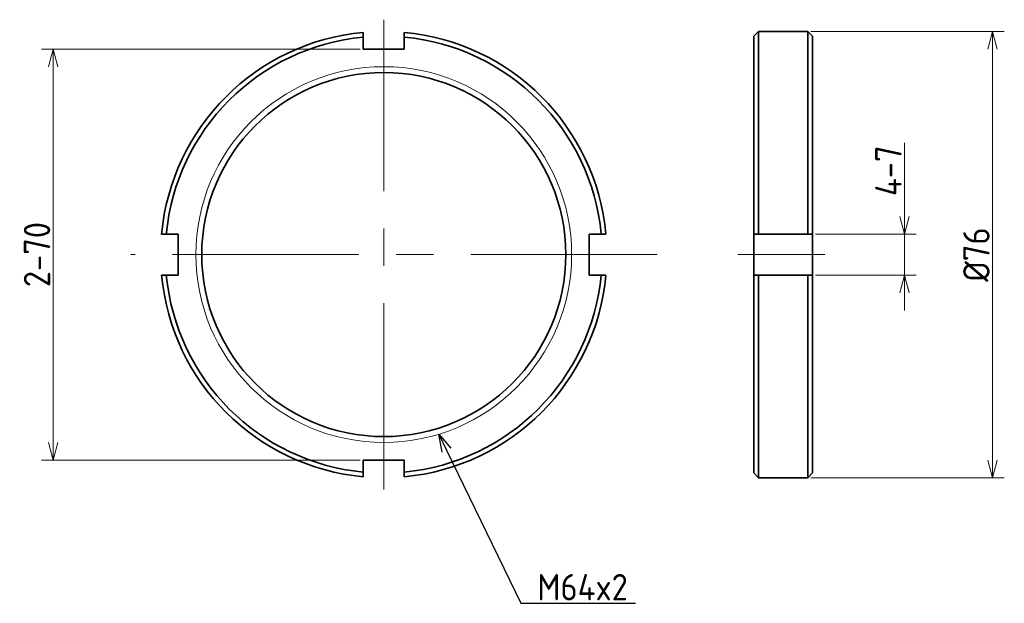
# Model space of a CAD drawing. Header units: millimetres. Extents: x 124 to 292, y 130 to 229.
import ezdxf

# ---------------------------------------------------------------- set-up
doc = ezdxf.new("R2010")
doc.units = ezdxf.units.MM
doc.header["$PDMODE"] = 3
doc.header["$PDSIZE"] = 2
doc.linetypes.add('CENTER', pattern=[50.8, 31.75, -6.35, 6.35, -6.35])
doc.layers.get('0').update_dxf_attribs({"plot": 0})
doc.layers.add('18-0-CON', color=3, linetype='Continuous')
doc.layers.add('図形', color=7, linetype='Continuous', lineweight=35)
doc.layers.add('寸法・文字', color=3, linetype='Continuous', lineweight=18)
doc.layers.get('0').off()
doc.styles.add('Dimension', font='isocp.shx', dxfattribs={"bigfont": 'bigfont.shx'})
doc.dimstyles.new('DXF用', dxfattribs={"dimscale": 0, "dimtxt": 4.5, "dimasz": 3, "dimexe": 2, "dimexo": 0.5, "dimgap": 0.5, "dimtad": 1, "dimdec": 3, "dimdsep": 46, "dimtxsty": 'Dimension', "dimblk": 'OPEN30', "dimcen": 2.5, "dimclrd": 3, "dimclre": 3, "dimclrt": 3, "dimazin": 2, "dimtfac": 1, "dimtdec": 3, "dimtmove": 0, "dimatfit": 3, "dimldrblk": 'OPEN30', "dimfxl": 1, "dimlwd": 18, "dimlwe": 18, "dimarcsym": 0})

# ---------------------------------------------------------------- blocks, each defined once
blk = doc.blocks.new('_Open30')
at = {"color": 0, "linetype": 'ByBlock', "lineweight": -2}
for p, q in [((-1, 0.268), (0, 0)), ((0, 0), (-1, -0.268)), ((0, 0), (-1, 0))]:
    blk.add_line(p, q, dxfattribs=at)
blk = doc.blocks.new('*U12')
at = {"layer": '18-0-CON'}
blk.add_lwpolyline([(174.94, 386.26), (187.6, 360.17), (207.12, 360.17)], dxfattribs=at)
at = {"layer": '18-0-CON', "xscale": 3, "yscale": 3, "zscale": 3, "rotation": 115.8749971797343}
blk.add_blockref('_Open30', (173.63, 388.96), dxfattribs=at)
blk = doc.blocks.new('*U13')
at = {"layer": '18-0-CON', "color": 161, "style": 'Dimension'}
blk.add_text('M64x2', height=4.5, dxfattribs=at).set_placement((190.42, 360.67))
blk = doc.blocks.new('*D19')
at = {"layer": 'Defpoints', "color": 0}
for p in [(259.32, 192.6), (275, 192.6), (259.32, 185.6)]:
    blk.add_point(p, dxfattribs=at)
at = {"layer": '寸法・文字', "color": 3, "lineweight": 18}
for p, q in [((275, 195.6), (275, 208.15)), ((259.82, 192.6), (277, 192.6)), ((275, 185.6), (275, 192.6)), ((259.82, 185.6), (277, 185.6)), ((275, 182.6), (275, 179.6))]:
    blk.add_line(p, q, dxfattribs=at)
at = {"layer": '寸法・文字', "color": 3, "lineweight": 18, "xscale": 3.000000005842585, "yscale": 3.000000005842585, "zscale": 3.000000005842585}
for p, rotation in [((275, 192.6), 270), ((275, 185.6), 90)]:
    blk.add_blockref('_Open30', p, dxfattribs=dict(at, rotation=rotation))
at = {"layer": '寸法・文字', "color": 3, "insert": (272.25, 203.38), "char_height": 4.5, "attachment_point": 5, "rotation": 90, "style": 'Dimension'}
blk.add_mtext('4-7', dxfattribs=at)
blk = doc.blocks.new('*D20')
at = {"layer": 'Defpoints', "color": 0}
for p in [(258.52, 227.1), (290, 227.1), (258.52, 151.1)]:
    blk.add_point(p, dxfattribs=at)
at = {"layer": '寸法・文字', "color": 3, "lineweight": 18}
for p, q in [((259.02, 227.1), (292, 227.1)), ((290, 154.1), (290, 224.1)), ((259.02, 151.1), (292, 151.1))]:
    blk.add_line(p, q, dxfattribs=at)
at = {"layer": '寸法・文字', "color": 3, "lineweight": 18, "xscale": 3.000000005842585, "yscale": 3.000000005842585, "zscale": 3.000000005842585}
for p, rotation in [((290, 227.1), 90), ((290, 151.1), 270)]:
    blk.add_blockref('_Open30', p, dxfattribs=dict(at, rotation=rotation))
at = {"layer": '寸法・文字', "color": 3, "insert": (287.25, 189.1), "char_height": 4.5, "attachment_point": 5, "rotation": 90, "style": 'Dimension'}
blk.add_mtext('%%c76', dxfattribs=at)
blk = doc.blocks.new('*D21')
at = {"layer": 'Defpoints', "color": 0}
for p in [(182.81, 224.1), (130, 154.1), (182.81, 154.1)]:
    blk.add_point(p, dxfattribs=at)
at = {"layer": '寸法・文字', "color": 3, "lineweight": 18}
for p, q in [((182.31, 224.1), (128, 224.1)), ((130, 221.1), (130, 157.1)), ((182.31, 154.1), (128, 154.1))]:
    blk.add_line(p, q, dxfattribs=at)
at = {"layer": '寸法・文字', "color": 3, "lineweight": 18, "xscale": 3.000000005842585, "yscale": 3.000000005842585, "zscale": 3.000000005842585}
for p, rotation in [((130, 224.1), 90), ((130, 154.1), 270)]:
    blk.add_blockref('_Open30', p, dxfattribs=dict(at, rotation=rotation))
at = {"layer": '寸法・文字', "color": 3, "insert": (127.25, 189.1), "char_height": 4.5, "attachment_point": 5, "rotation": 90, "style": 'Dimension'}
blk.add_mtext('2-70', dxfattribs=at)

msp = doc.modelspace()

# ---------------------------------------------------------------- linework, layer by layer
at = {"layer": '図形', "color": 3, "linetype": 'CENTER', "lineweight": 18}
for p, q in [((186.3069, 149.1021), (186.3069, 229.1021)), ((232.8803, 189.1021), (143.2433, 189.1021)), ((261.4336, 189.1021), (246.6019, 189.1021))]:
    msp.add_line(p, q, dxfattribs=at)
at = {"layer": '図形'}
for p, q in [((182.8069, 224.1021), (182.8069, 226.9405)), ((189.8069, 224.1021), (189.8069, 226.9405)), ((250.121, 227.1021), (249.321, 226.3021)), ((258.521, 227.1021), (250.121, 227.1021)), ((250.121, 227.1021), (250.121, 192.6021)), ((258.521, 227.1021), (259.321, 226.3021)), ((258.521, 227.1021), (258.521, 192.6021)), ((249.321, 226.3021), (249.321, 151.9021)), ((259.321, 226.3021), (259.321, 151.9021)), ((189.8069, 224.1021), (182.8069, 224.1021)), ((151.3069, 192.6021), (148.4684, 192.6021)), ((151.3069, 192.6021), (151.3069, 185.6021)), ((221.3069, 185.6021), (221.3069, 192.6021)), ((221.3069, 192.6021), (224.1454, 192.6021)), ((259.321, 192.6021), (249.321, 192.6021)), ((151.3069, 185.6021), (148.4684, 185.6021)), ((221.3069, 185.6021), (224.1454, 185.6021)), ((259.321, 185.6021), (249.321, 185.6021)), ((250.121, 151.1021), (250.121, 185.6021)), ((258.521, 151.1021), (258.521, 185.6021)), ((182.8069, 154.1021), (189.8069, 154.1021)), ((182.8069, 154.1021), (182.8069, 151.2636)), ((189.8069, 154.1021), (189.8069, 151.2636)), ((249.321, 151.9021), (250.121, 151.1021)), ((258.521, 151.1021), (250.121, 151.1021)), ((259.321, 151.9021), (258.521, 151.1021))]:
    msp.add_line(p, q, dxfattribs=at)
at = {"layer": '図形', "color": 3, "lineweight": 18}
msp.add_circle((186.3069, 189.1021), 32, dxfattribs=at)
at = {"layer": '図形'}
msp.add_circle((186.3069, 189.1021), 31, dxfattribs=at)
for radius, start, end in [(38, 95.284733, 174.715267), (38, 5.284733, 84.715267), (37.2, 95.398717, 174.715267), (37.2, 5.398717, 84.601283), (38, 185.317065, 264.715267), (37.2, 185.398717, 264.601283), (38, 275.284733, 354.716229), (37.2, 275.398717, 354.601283)]:
    msp.add_arc((186.3069, 189.1021), radius, start, end, dxfattribs=at)

# ---------------------------------------------------------------- block references
at = {"layer": '18-0-CON'}
for name in ['*U12', '*U13']:
    msp.add_blockref(name, (22.0397, -230.4581), dxfattribs=at)

# ---------------------------------------------------------------- dimensions: what is measured, and where the dimension line sits
at = {"layer": '寸法・文字'}
for base, p1, p2, override, picture, middle in [((290, 227.1021), (258.521, 151.1021), (258.521, 227.1021), {"dimscale": 1, "dimpost": '%%c<>'}, '*D20', (287.25, 189.1021)), ((130, 154.1021), (182.8069, 224.1021), (182.8069, 154.1021), {"dimscale": 1, "dimpost": '2-<>'}, '*D21', (127.2496, 189.1021)), ((275, 192.6021), (259.321, 185.6021), (259.321, 192.6021), {"dimscale": 1, "dimpost": '4-<>'}, '*D19', (272.25, 203.3771))]:
    dim = msp.add_linear_dim(base=base, p1=p1, p2=p2, angle=90, dimstyle='DXF用', override=override, dxfattribs=at)
    dim.commit()
    dim.dimension.update_dxf_attribs({"geometry": picture, "text_midpoint": middle})

doc.saveas('drawing.dxf')
